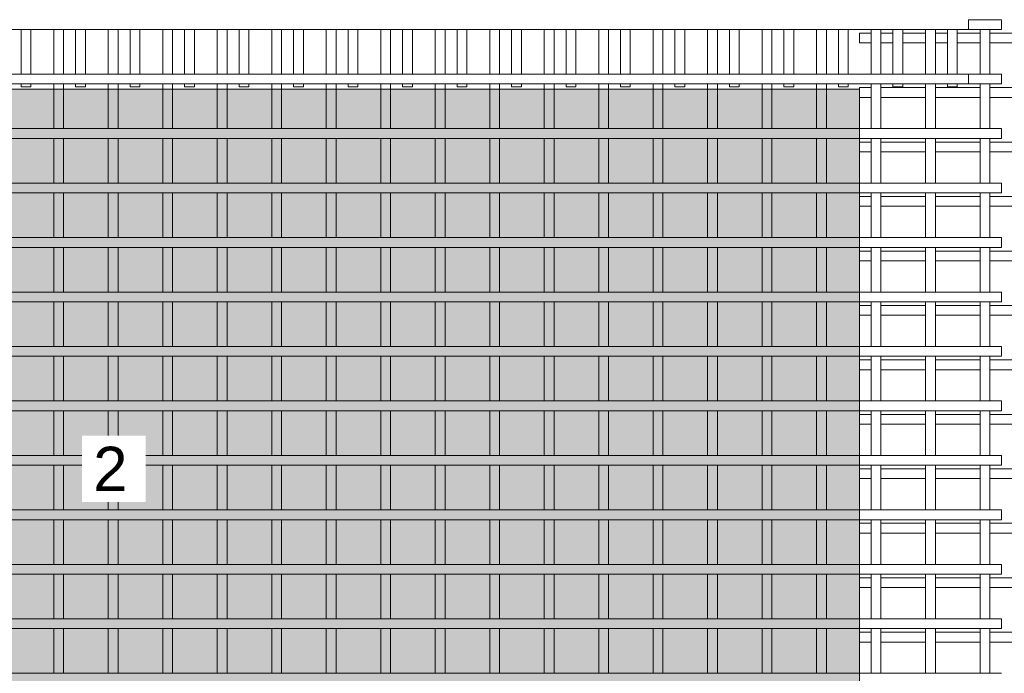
# Model space of a CAD drawing. Header units: millimetres. Extents: x 270 to 8201, y -488 to 3349.
# Tile 6 of 9: x 3745 to 5552, y 861 to 2060. Entities that reach past the tile are written whole.
import ezdxf

# ---------------------------------------------------------------- set-up
doc = ezdxf.new("R2010")
doc.units = ezdxf.units.MM
for name, color, linetype, lineweight in [('A-DETL-GENF', 92, 'Continuous', 18), ('A-DETL-THIN', 151, 'Continuous', 18), ('A-GENM', 13, 'Continuous', 18), ('G-ANNO-TEXT', 231, 'Continuous', 9)]:
    doc.layers.add(name, color=color, linetype=linetype, lineweight=lineweight)
doc.styles.add('Arial_2', font='arial.ttf', dxfattribs={"height": 81.236361})

# ---------------------------------------------------------------- blocks, each defined once
blk = doc.blocks.new('United Steel Ductile SE91 Small Mesh - United Steel Ductile SE91 Small Mesh-261679-Level 1')
at = {"layer": 'A-GENM'}
for p, q in [((0, -106.9), (-60, -106.9)), ((0, -124.9), (0, -106.9)), ((-1738.9, -124.9), (-1738.9, -206.8)), ((-1720.9, -206.8), (-1720.9, -124.9)), ((-1638.9, -124.9), (-1638.9, -206.8)), ((-1620.9, -206.8), (-1620.9, -124.9)), ((-1538.9, -124.9), (-1538.9, -206.8)), ((-1520.9, -206.8), (-1520.9, -124.9)), ((-1438.9, -124.9), (-1438.9, -206.8)), ((-1420.9, -206.8), (-1420.9, -124.9)), ((-1338.9, -124.9), (-1338.9, -206.8)), ((-1320.9, -206.8), (-1320.9, -124.9)), ((-1238.9, -124.9), (-1238.9, -206.8)), ((-1220.9, -206.8), (-1220.9, -124.9)), ((-1138.9, -124.9), (-1138.9, -206.8)), ((-1120.9, -206.8), (-1120.9, -124.9)), ((-1038.9, -124.9), (-1038.9, -206.8)), ((-1020.9, -206.8), (-1020.9, -124.9)), ((-938.9, -124.9), (-938.9, -206.8)), ((-920.9, -206.8), (-920.9, -124.9)), ((-838.9, -124.9), (-838.9, -206.8)), ((-820.9, -206.8), (-820.9, -124.9)), ((-738.9, -124.9), (-738.9, -206.8)), ((-720.9, -206.8), (-720.9, -124.9)), ((-639, -124.9), (-639, -206.8)), ((-621, -206.8), (-621, -124.9)), ((-539, -124.9), (-539, -206.8)), ((-521, -206.8), (-521, -124.9)), ((-439, -124.9), (-439, -206.8)), ((-421, -206.8), (-421, -124.9)), ((-339, -124.9), (-339, -206.8)), ((-321, -206.8), (-321, -124.9)), ((-239, -124.9), (-239, -206.8)), ((-221, -206.8), (-221, -124.9)), ((-139, -124.9), (-139, -206.8)), ((-121, -206.8), (-121, -124.9)), ((-60, -124.9), (0, -124.9)), ((-39, -124.9), (-39, -206.8)), ((-21, -206.8), (-21, -124.9)), ((0, -206.8), (-60, -206.8)), ((0, -224.8), (0, -206.8)), ((-1738.9, -224.8), (-1738.9, -234.6)), ((-1738.9, -234.6), (-1738.9, -306.8)), ((-1720.9, -234.6), (-1720.9, -224.8)), ((-1720.9, -306.8), (-1720.9, -234.6)), ((-1638.9, -224.8), (-1638.9, -234.6)), ((-1638.9, -234.6), (-1638.9, -306.8)), ((-1620.9, -234.6), (-1620.9, -224.8)), ((-1620.9, -306.8), (-1620.9, -234.6)), ((-1538.9, -224.8), (-1538.9, -234.6)), ((-1538.9, -234.6), (-1538.9, -306.8)), ((-1520.9, -234.6), (-1520.9, -224.8)), ((-1520.9, -306.8), (-1520.9, -234.6)), ((-1438.9, -224.8), (-1438.9, -234.6)), ((-1438.9, -234.6), (-1438.9, -306.8)), ((-1420.9, -234.6), (-1420.9, -224.8)), ((-1420.9, -306.8), (-1420.9, -234.6)), ((-1338.9, -224.8), (-1338.9, -234.6)), ((-1338.9, -234.6), (-1338.9, -306.8)), ((-1320.9, -234.6), (-1320.9, -224.8)), ((-1320.9, -306.8), (-1320.9, -234.6)), ((-1238.9, -224.8), (-1238.9, -234.6)), ((-1238.9, -234.6), (-1238.9, -306.8)), ((-1220.9, -234.6), (-1220.9, -224.8)), ((-1220.9, -306.8), (-1220.9, -234.6)), ((-1138.9, -224.8), (-1138.9, -234.6)), ((-1138.9, -234.6), (-1138.9, -306.8)), ((-1120.9, -234.6), (-1120.9, -224.8)), ((-1120.9, -306.8), (-1120.9, -234.6)), ((-1038.9, -224.8), (-1038.9, -234.6)), ((-1038.9, -234.6), (-1038.9, -306.8)), ((-1020.9, -234.6), (-1020.9, -224.8)), ((-1020.9, -306.8), (-1020.9, -234.6)), ((-938.9, -224.8), (-938.9, -234.6)), ((-938.9, -234.6), (-938.9, -306.8)), ((-920.9, -234.6), (-920.9, -224.8)), ((-920.9, -306.8), (-920.9, -234.6)), ((-838.9, -224.8), (-838.9, -234.6)), ((-838.9, -234.6), (-838.9, -306.8)), ((-820.9, -234.6), (-820.9, -224.8)), ((-820.9, -306.8), (-820.9, -234.6)), ((-738.9, -224.8), (-738.9, -234.6)), ((-738.9, -234.6), (-738.9, -306.8)), ((-720.9, -234.6), (-720.9, -224.8)), ((-720.9, -306.8), (-720.9, -234.6)), ((-639, -224.8), (-639, -234.6)), ((-639, -234.6), (-639, -306.8)), ((-621, -234.6), (-621, -224.8)), ((-621, -306.8), (-621, -234.6)), ((-539, -224.8), (-539, -234.6)), ((-539, -234.6), (-539, -306.8)), ((-521, -234.6), (-521, -224.8)), ((-521, -306.8), (-521, -234.6)), ((-439, -224.8), (-439, -234.6)), ((-439, -234.6), (-439, -306.8)), ((-421, -234.6), (-421, -224.8)), ((-421, -306.8), (-421, -234.6)), ((-339, -224.8), (-339, -234.6)), ((-339, -234.6), (-339, -306.8)), ((-321, -234.6), (-321, -224.8)), ((-321, -306.8), (-321, -234.6)), ((-239, -224.8), (-239, -306.8)), ((-221, -306.8), (-221, -224.8)), ((-139, -224.8), (-139, -306.8)), ((-121, -306.8), (-121, -224.8)), ((-60, -224.8), (0, -224.8)), ((-39, -224.8), (-39, -306.8)), ((-21, -306.8), (-21, -224.8)), ((-260.1, -306.8), (-4560, -306.8)), ((0, -306.8), (-260.1, -306.8)), ((0, -324.8), (0, -306.8)), ((-4560, -324.8), (-260.1, -324.8)), ((-1738.9, -324.8), (-1738.9, -406.8)), ((-1720.9, -406.8), (-1720.9, -324.8)), ((-1638.9, -324.8), (-1638.9, -406.8)), ((-1620.9, -406.8), (-1620.9, -324.8)), ((-1538.9, -324.8), (-1538.9, -406.8)), ((-1520.9, -406.8), (-1520.9, -324.8)), ((-1438.9, -324.8), (-1438.9, -406.8)), ((-1420.9, -406.8), (-1420.9, -324.8)), ((-1338.9, -324.8), (-1338.9, -406.8)), ((-1320.9, -406.8), (-1320.9, -324.8)), ((-1238.9, -324.8), (-1238.9, -406.8)), ((-1220.9, -406.8), (-1220.9, -324.8)), ((-1138.9, -324.8), (-1138.9, -406.8)), ((-1120.9, -406.8), (-1120.9, -324.8)), ((-1038.9, -324.8), (-1038.9, -406.8)), ((-1020.9, -406.8), (-1020.9, -324.8)), ((-938.9, -324.8), (-938.9, -406.8)), ((-920.9, -406.8), (-920.9, -324.8)), ((-838.9, -324.8), (-838.9, -406.8)), ((-820.9, -406.8), (-820.9, -324.8)), ((-738.9, -324.8), (-738.9, -406.8)), ((-720.9, -406.8), (-720.9, -324.8)), ((-639, -324.8), (-639, -406.8)), ((-621, -406.8), (-621, -324.8)), ((-539, -324.8), (-539, -406.8)), ((-521, -406.8), (-521, -324.8)), ((-439, -324.8), (-439, -406.8)), ((-421, -406.8), (-421, -324.8)), ((-339, -324.8), (-339, -406.8)), ((-321, -406.8), (-321, -324.8)), ((-260.1, -324.8), (0, -324.8)), ((-239, -324.8), (-239, -406.8)), ((-221, -406.8), (-221, -324.8)), ((-139, -324.8), (-139, -406.8)), ((-121, -406.8), (-121, -324.8)), ((-39, -324.8), (-39, -406.8)), ((-21, -406.8), (-21, -324.8)), ((-260.1, -406.8), (-4560, -406.8)), ((0, -406.8), (-260.1, -406.8)), ((0, -424.8), (0, -406.8)), ((-4560, -424.8), (-260.1, -424.8)), ((-1738.9, -424.8), (-1738.9, -506.8)), ((-1720.9, -506.8), (-1720.9, -424.8)), ((-1638.9, -424.8), (-1638.9, -506.8)), ((-1620.9, -506.8), (-1620.9, -424.8)), ((-1538.9, -424.8), (-1538.9, -506.8)), ((-1520.9, -506.8), (-1520.9, -424.8)), ((-1438.9, -424.8), (-1438.9, -506.8)), ((-1420.9, -506.8), (-1420.9, -424.8)), ((-1338.9, -424.8), (-1338.9, -506.8)), ((-1320.9, -506.8), (-1320.9, -424.8)), ((-1238.9, -424.8), (-1238.9, -506.8)), ((-1220.9, -506.8), (-1220.9, -424.8)), ((-1138.9, -424.8), (-1138.9, -506.8)), ((-1120.9, -506.8), (-1120.9, -424.8)), ((-1038.9, -424.8), (-1038.9, -506.8)), ((-1020.9, -506.8), (-1020.9, -424.8)), ((-938.9, -424.8), (-938.9, -506.8)), ((-920.9, -506.8), (-920.9, -424.8)), ((-838.9, -424.8), (-838.9, -506.8)), ((-820.9, -506.8), (-820.9, -424.8)), ((-738.9, -424.8), (-738.9, -506.8)), ((-720.9, -506.8), (-720.9, -424.8)), ((-639, -424.8), (-639, -506.8)), ((-621, -506.8), (-621, -424.8)), ((-539, -424.8), (-539, -506.8)), ((-521, -506.8), (-521, -424.8)), ((-439, -424.8), (-439, -506.8)), ((-421, -506.8), (-421, -424.8)), ((-339, -424.8), (-339, -506.8)), ((-321, -506.8), (-321, -424.8)), ((-260.1, -424.8), (0, -424.8)), ((-239, -424.8), (-239, -506.8)), ((-221, -506.8), (-221, -424.8)), ((-139, -424.8), (-139, -506.8)), ((-121, -506.8), (-121, -424.8)), ((-39, -424.8), (-39, -506.8)), ((-21, -506.8), (-21, -424.8)), ((-260.1, -506.8), (-4560, -506.8)), ((0, -506.8), (-260.1, -506.8)), ((0, -524.8), (0, -506.8)), ((-4560, -524.8), (-260.1, -524.8)), ((-1738.9, -524.8), (-1738.9, -606.8)), ((-1720.9, -606.8), (-1720.9, -524.8)), ((-1638.9, -524.8), (-1638.9, -606.8)), ((-1620.9, -606.8), (-1620.9, -524.8)), ((-1538.9, -524.8), (-1538.9, -606.8)), ((-1520.9, -606.8), (-1520.9, -524.8)), ((-1438.9, -524.8), (-1438.9, -606.8)), ((-1420.9, -606.8), (-1420.9, -524.8)), ((-1338.9, -524.8), (-1338.9, -606.8)), ((-1320.9, -606.8), (-1320.9, -524.8)), ((-1238.9, -524.8), (-1238.9, -606.8)), ((-1220.9, -606.8), (-1220.9, -524.8)), ((-1138.9, -524.8), (-1138.9, -606.8)), ((-1120.9, -606.8), (-1120.9, -524.8)), ((-1038.9, -524.8), (-1038.9, -606.8)), ((-1020.9, -606.8), (-1020.9, -524.8)), ((-938.9, -524.8), (-938.9, -606.8)), ((-920.9, -606.8), (-920.9, -524.8)), ((-838.9, -524.8), (-838.9, -606.8)), ((-820.9, -606.8), (-820.9, -524.8)), ((-738.9, -524.8), (-738.9, -606.8)), ((-720.9, -606.8), (-720.9, -524.8)), ((-639, -524.8), (-639, -606.8)), ((-621, -606.8), (-621, -524.8)), ((-539, -524.8), (-539, -606.8)), ((-521, -606.8), (-521, -524.8)), ((-439, -524.8), (-439, -606.8)), ((-421, -606.8), (-421, -524.8)), ((-339, -524.8), (-339, -606.8)), ((-321, -606.8), (-321, -524.8)), ((-260.1, -524.8), (0, -524.8)), ((-239, -524.8), (-239, -606.8)), ((-221, -606.8), (-221, -524.8)), ((-139, -524.8), (-139, -606.8)), ((-121, -606.8), (-121, -524.8)), ((-39, -524.8), (-39, -606.8)), ((-21, -606.8), (-21, -524.8)), ((-260.1, -606.8), (-4560, -606.8)), ((0, -606.8), (-260.1, -606.8)), ((0, -624.8), (0, -606.8)), ((-4560, -624.8), (-260.1, -624.8)), ((-1738.9, -624.8), (-1738.9, -706.8)), ((-1720.9, -706.8), (-1720.9, -624.8)), ((-1638.9, -624.8), (-1638.9, -706.8)), ((-1620.9, -706.8), (-1620.9, -624.8)), ((-1538.9, -624.8), (-1538.9, -706.8)), ((-1520.9, -706.8), (-1520.9, -624.8)), ((-1438.9, -624.8), (-1438.9, -706.8)), ((-1420.9, -706.8), (-1420.9, -624.8)), ((-1338.9, -624.8), (-1338.9, -706.8)), ((-1320.9, -706.8), (-1320.9, -624.8)), ((-1238.9, -624.8), (-1238.9, -706.8)), ((-1220.9, -706.8), (-1220.9, -624.8)), ((-1138.9, -624.8), (-1138.9, -706.8)), ((-1120.9, -706.8), (-1120.9, -624.8)), ((-1038.9, -624.8), (-1038.9, -706.8)), ((-1020.9, -706.8), (-1020.9, -624.8)), ((-938.9, -624.8), (-938.9, -706.8)), ((-920.9, -706.8), (-920.9, -624.8)), ((-838.9, -624.8), (-838.9, -706.8)), ((-820.9, -706.8), (-820.9, -624.8)), ((-738.9, -624.8), (-738.9, -706.8)), ((-720.9, -706.8), (-720.9, -624.8)), ((-639, -624.8), (-639, -706.8)), ((-621, -706.8), (-621, -624.8)), ((-539, -624.8), (-539, -706.8)), ((-521, -706.8), (-521, -624.8)), ((-439, -624.8), (-439, -706.8)), ((-421, -706.8), (-421, -624.8)), ((-339, -624.8), (-339, -706.8)), ((-321, -706.8), (-321, -624.8)), ((-260.1, -624.8), (0, -624.8)), ((-239, -624.8), (-239, -706.8)), ((-221, -706.8), (-221, -624.8)), ((-139, -624.8), (-139, -706.8)), ((-121, -706.8), (-121, -624.8)), ((-39, -624.8), (-39, -706.8)), ((-21, -706.8), (-21, -624.8)), ((-260.1, -706.8), (-4560, -706.8)), ((0, -706.8), (-260.1, -706.8)), ((0, -724.8), (0, -706.8)), ((-4560, -724.8), (-260.1, -724.8)), ((-1738.9, -724.8), (-1738.9, -806.7)), ((-1720.9, -806.7), (-1720.9, -724.8)), ((-1638.9, -724.8), (-1638.9, -806.7)), ((-1620.9, -806.7), (-1620.9, -724.8)), ((-1538.9, -724.8), (-1538.9, -806.7)), ((-1520.9, -806.7), (-1520.9, -724.8)), ((-1438.9, -724.8), (-1438.9, -806.7)), ((-1420.9, -806.7), (-1420.9, -724.8)), ((-1338.9, -724.8), (-1338.9, -806.7)), ((-1320.9, -806.7), (-1320.9, -724.8)), ((-1238.9, -724.8), (-1238.9, -806.7)), ((-1220.9, -806.7), (-1220.9, -724.8)), ((-1138.9, -724.8), (-1138.9, -806.7)), ((-1120.9, -806.7), (-1120.9, -724.8)), ((-1038.9, -724.8), (-1038.9, -806.7)), ((-1020.9, -806.7), (-1020.9, -724.8)), ((-938.9, -724.8), (-938.9, -806.7)), ((-920.9, -806.7), (-920.9, -724.8)), ((-838.9, -724.8), (-838.9, -806.7)), ((-820.9, -806.7), (-820.9, -724.8)), ((-738.9, -724.8), (-738.9, -806.7)), ((-720.9, -806.7), (-720.9, -724.8)), ((-639, -724.8), (-639, -806.7)), ((-621, -806.7), (-621, -724.8)), ((-539, -724.8), (-539, -806.7)), ((-521, -806.7), (-521, -724.8)), ((-439, -724.8), (-439, -806.7)), ((-421, -806.7), (-421, -724.8)), ((-339, -724.8), (-339, -806.7)), ((-321, -806.7), (-321, -724.8)), ((-260.1, -724.8), (0, -724.8)), ((-239, -724.8), (-239, -806.7)), ((-221, -806.7), (-221, -724.8)), ((-139, -724.8), (-139, -806.7)), ((-121, -806.7), (-121, -724.8)), ((-39, -724.8), (-39, -806.7)), ((-21, -806.7), (-21, -724.8)), ((-260.1, -806.7), (-4560, -806.7)), ((0, -806.7), (-260.1, -806.7)), ((0, -824.7), (0, -806.7)), ((-4560, -824.7), (-260.1, -824.7)), ((-1738.9, -824.7), (-1738.9, -906.7)), ((-1720.9, -906.7), (-1720.9, -824.7)), ((-1638.9, -824.7), (-1638.9, -906.7)), ((-1620.9, -906.7), (-1620.9, -824.7)), ((-1538.9, -824.7), (-1538.9, -906.7)), ((-1520.9, -906.7), (-1520.9, -824.7)), ((-1438.9, -824.7), (-1438.9, -906.7)), ((-1420.9, -906.7), (-1420.9, -824.7)), ((-1338.9, -824.7), (-1338.9, -906.7)), ((-1320.9, -906.7), (-1320.9, -824.7)), ((-1238.9, -824.7), (-1238.9, -906.7)), ((-1220.9, -906.7), (-1220.9, -824.7)), ((-1138.9, -824.7), (-1138.9, -906.7)), ((-1120.9, -906.7), (-1120.9, -824.7)), ((-1038.9, -824.7), (-1038.9, -906.7)), ((-1020.9, -906.7), (-1020.9, -824.7)), ((-938.9, -824.7), (-938.9, -906.7)), ((-920.9, -906.7), (-920.9, -824.7)), ((-838.9, -824.7), (-838.9, -906.7)), ((-820.9, -906.7), (-820.9, -824.7)), ((-738.9, -824.7), (-738.9, -906.7)), ((-720.9, -906.7), (-720.9, -824.7)), ((-639, -824.7), (-639, -906.7)), ((-621, -906.7), (-621, -824.7)), ((-539, -824.7), (-539, -906.7)), ((-521, -906.7), (-521, -824.7)), ((-439, -824.7), (-439, -906.7)), ((-421, -906.7), (-421, -824.7)), ((-339, -824.7), (-339, -906.7)), ((-321, -906.7), (-321, -824.7)), ((-260.1, -824.7), (0, -824.7)), ((-239, -824.7), (-239, -906.7)), ((-221, -906.7), (-221, -824.7)), ((-139, -824.7), (-139, -906.7)), ((-121, -906.7), (-121, -824.7)), ((-39, -824.7), (-39, -906.7)), ((-21, -906.7), (-21, -824.7)), ((-260.1, -906.7), (-4560, -906.7)), ((0, -906.7), (-260.1, -906.7)), ((0, -924.7), (0, -906.7)), ((-4560, -924.7), (-260.1, -924.7)), ((-1738.9, -924.7), (-1738.9, -1006.7)), ((-1720.9, -1006.7), (-1720.9, -924.7)), ((-1638.9, -924.7), (-1638.9, -1006.7)), ((-1620.9, -1006.7), (-1620.9, -924.7)), ((-1538.9, -924.7), (-1538.9, -1006.7)), ((-1520.9, -1006.7), (-1520.9, -924.7)), ((-1438.9, -924.7), (-1438.9, -1006.7)), ((-1420.9, -1006.7), (-1420.9, -924.7)), ((-1338.9, -924.7), (-1338.9, -1006.7)), ((-1320.9, -1006.7), (-1320.9, -924.7)), ((-1238.9, -924.7), (-1238.9, -1006.7)), ((-1220.9, -1006.7), (-1220.9, -924.7)), ((-1138.9, -924.7), (-1138.9, -1006.7)), ((-1120.9, -1006.7), (-1120.9, -924.7)), ((-1038.9, -924.7), (-1038.9, -1006.7)), ((-1020.9, -1006.7), (-1020.9, -924.7)), ((-938.9, -924.7), (-938.9, -1006.7)), ((-920.9, -1006.7), (-920.9, -924.7)), ((-838.9, -924.7), (-838.9, -1006.7)), ((-820.9, -1006.7), (-820.9, -924.7)), ((-738.9, -924.7), (-738.9, -1006.7)), ((-720.9, -1006.7), (-720.9, -924.7)), ((-639, -924.7), (-639, -1006.7)), ((-621, -1006.7), (-621, -924.7)), ((-539, -924.7), (-539, -1006.7)), ((-521, -1006.7), (-521, -924.7)), ((-439, -924.7), (-439, -1006.7)), ((-421, -1006.7), (-421, -924.7)), ((-339, -924.7), (-339, -1006.7)), ((-321, -1006.7), (-321, -924.7)), ((-260.1, -924.7), (0, -924.7)), ((-239, -924.7), (-239, -1006.7)), ((-221, -1006.7), (-221, -924.7)), ((-139, -924.7), (-139, -1006.7)), ((-121, -1006.7), (-121, -924.7)), ((-39, -924.7), (-39, -1006.7)), ((-21, -1006.7), (-21, -924.7)), ((-260.1, -1006.7), (-4560, -1006.7)), ((0, -1006.7), (-260.1, -1006.7)), ((0, -1024.7), (0, -1006.7)), ((-4560, -1024.7), (-260.1, -1024.7)), ((-1738.9, -1024.7), (-1738.9, -1106.7)), ((-1720.9, -1106.7), (-1720.9, -1024.7)), ((-1638.9, -1024.7), (-1638.9, -1106.7)), ((-1620.9, -1106.7), (-1620.9, -1024.7)), ((-1538.9, -1024.7), (-1538.9, -1106.7)), ((-1520.9, -1106.7), (-1520.9, -1024.7)), ((-1438.9, -1024.7), (-1438.9, -1106.7)), ((-1420.9, -1106.7), (-1420.9, -1024.7)), ((-1338.9, -1024.7), (-1338.9, -1106.7)), ((-1320.9, -1106.7), (-1320.9, -1024.7)), ((-1238.9, -1024.7), (-1238.9, -1106.7)), ((-1220.9, -1106.7), (-1220.9, -1024.7)), ((-1138.9, -1024.7), (-1138.9, -1106.7)), ((-1120.9, -1106.7), (-1120.9, -1024.7)), ((-1038.9, -1024.7), (-1038.9, -1106.7)), ((-1020.9, -1106.7), (-1020.9, -1024.7)), ((-938.9, -1024.7), (-938.9, -1106.7)), ((-920.9, -1106.7), (-920.9, -1024.7)), ((-838.9, -1024.7), (-838.9, -1106.7)), ((-820.9, -1106.7), (-820.9, -1024.7)), ((-738.9, -1024.7), (-738.9, -1106.7)), ((-720.9, -1106.7), (-720.9, -1024.7)), ((-639, -1024.7), (-639, -1106.7)), ((-621, -1106.7), (-621, -1024.7)), ((-539, -1024.7), (-539, -1106.7)), ((-521, -1106.7), (-521, -1024.7)), ((-439, -1024.7), (-439, -1106.7)), ((-421, -1106.7), (-421, -1024.7)), ((-339, -1024.7), (-339, -1106.7)), ((-321, -1106.7), (-321, -1024.7)), ((-260.1, -1024.7), (0, -1024.7)), ((-239, -1024.7), (-239, -1106.7)), ((-221, -1106.7), (-221, -1024.7)), ((-139, -1024.7), (-139, -1106.7)), ((-121, -1106.7), (-121, -1024.7)), ((-39, -1024.7), (-39, -1106.7)), ((-21, -1106.7), (-21, -1024.7)), ((-260.1, -1106.7), (-4560, -1106.7)), ((0, -1106.7), (-260.1, -1106.7)), ((0, -1124.7), (0, -1106.7)), ((-4560, -1124.7), (-260.1, -1124.7)), ((-1738.9, -1124.7), (-1738.9, -1206.7)), ((-1720.9, -1206.7), (-1720.9, -1124.7)), ((-1638.9, -1124.7), (-1638.9, -1206.7)), ((-1620.9, -1206.7), (-1620.9, -1124.7)), ((-1538.9, -1124.7), (-1538.9, -1206.7)), ((-1520.9, -1206.7), (-1520.9, -1124.7)), ((-1438.9, -1124.7), (-1438.9, -1206.7)), ((-1420.9, -1206.7), (-1420.9, -1124.7)), ((-1338.9, -1124.7), (-1338.9, -1206.7)), ((-1320.9, -1206.7), (-1320.9, -1124.7)), ((-1238.9, -1124.7), (-1238.9, -1206.7)), ((-1220.9, -1206.7), (-1220.9, -1124.7)), ((-1138.9, -1124.7), (-1138.9, -1206.7)), ((-1120.9, -1206.7), (-1120.9, -1124.7)), ((-1038.9, -1124.7), (-1038.9, -1206.7)), ((-1020.9, -1206.7), (-1020.9, -1124.7)), ((-938.9, -1124.7), (-938.9, -1206.7)), ((-920.9, -1206.7), (-920.9, -1124.7)), ((-838.9, -1124.7), (-838.9, -1206.7)), ((-820.9, -1206.7), (-820.9, -1124.7)), ((-738.9, -1124.7), (-738.9, -1206.7)), ((-720.9, -1206.7), (-720.9, -1124.7)), ((-639, -1124.7), (-639, -1206.7)), ((-621, -1206.7), (-621, -1124.7)), ((-539, -1124.7), (-539, -1206.7)), ((-521, -1206.7), (-521, -1124.7)), ((-439, -1124.7), (-439, -1206.7)), ((-421, -1206.7), (-421, -1124.7)), ((-339, -1124.7), (-339, -1206.7)), ((-321, -1206.7), (-321, -1124.7)), ((-260.1, -1124.7), (0, -1124.7)), ((-239, -1124.7), (-239, -1206.7)), ((-221, -1206.7), (-221, -1124.7)), ((-139, -1124.7), (-139, -1206.7)), ((-121, -1206.7), (-121, -1124.7)), ((-39, -1124.7), (-39, -1206.7)), ((-21, -1206.7), (-21, -1124.7)), ((-260.1, -1206.7), (-4560, -1206.7)), ((0, -1206.7), (-260.1, -1206.7)), ((0, -1224.7), (0, -1206.7)), ((-4560, -1224.7), (-260.1, -1224.7)), ((-1738.9, -1224.7), (-1738.9, -1306.7)), ((-1720.9, -1306.7), (-1720.9, -1224.7)), ((-1638.9, -1224.7), (-1638.9, -1306.7)), ((-1620.9, -1306.7), (-1620.9, -1224.7)), ((-1538.9, -1224.7), (-1538.9, -1306.7)), ((-1520.9, -1306.7), (-1520.9, -1224.7)), ((-1438.9, -1224.7), (-1438.9, -1306.7)), ((-1420.9, -1306.7), (-1420.9, -1224.7)), ((-1338.9, -1224.7), (-1338.9, -1306.7)), ((-1320.9, -1306.7), (-1320.9, -1224.7)), ((-1238.9, -1224.7), (-1238.9, -1306.7)), ((-1220.9, -1306.7), (-1220.9, -1224.7)), ((-1138.9, -1224.7), (-1138.9, -1306.7)), ((-1120.9, -1306.7), (-1120.9, -1224.7)), ((-1038.9, -1224.7), (-1038.9, -1306.7)), ((-1020.9, -1306.7), (-1020.9, -1224.7)), ((-938.9, -1224.7), (-938.9, -1306.7)), ((-920.9, -1306.7), (-920.9, -1224.7)), ((-838.9, -1224.7), (-838.9, -1306.7)), ((-820.9, -1306.7), (-820.9, -1224.7)), ((-738.9, -1224.7), (-738.9, -1306.7)), ((-720.9, -1306.7), (-720.9, -1224.7)), ((-639, -1224.7), (-639, -1306.7)), ((-621, -1306.7), (-621, -1224.7)), ((-539, -1224.7), (-539, -1306.7)), ((-521, -1306.7), (-521, -1224.7)), ((-439, -1224.7), (-439, -1306.7)), ((-421, -1306.7), (-421, -1224.7)), ((-339, -1224.7), (-339, -1306.7)), ((-321, -1306.7), (-321, -1224.7)), ((-260.1, -1224.7), (0, -1224.7)), ((-239, -1224.7), (-239, -1306.7)), ((-221, -1306.7), (-221, -1224.7)), ((-139, -1224.7), (-139, -1306.7)), ((-121, -1306.7), (-121, -1224.7)), ((-39, -1224.7), (-39, -1306.7)), ((-21, -1306.7), (-21, -1224.7)), ((-260.1, -1306.7), (-4560, -1306.7)), ((0, -1306.7), (-260.1, -1306.7))]:
    blk.add_line(p, q, dxfattribs=at)
blk = doc.blocks.new('United Steel Ductile SE91 Small Mesh - United Steel Ductile SE91 Small Mesh-V1-Level 1')
at = {"layer": 'A-GENM'}
for p, q in [((0, -1824.6), (0, -1806.6)), ((-4560, -1824.6), (0, -1824.6)), ((-1738.9, -1824.6), (-1738.9, -1906.6)), ((-1720.9, -1906.6), (-1720.9, -1824.6)), ((-1638.9, -1824.6), (-1638.9, -1906.6)), ((-1620.9, -1906.6), (-1620.9, -1824.6)), ((-1538.9, -1824.6), (-1538.9, -1906.6)), ((-1520.9, -1906.6), (-1520.9, -1824.6)), ((-1438.9, -1824.6), (-1438.9, -1906.6)), ((-1420.9, -1906.6), (-1420.9, -1824.6)), ((-1338.9, -1824.6), (-1338.9, -1906.6)), ((-1320.9, -1906.6), (-1320.9, -1824.6)), ((-1238.9, -1824.6), (-1238.9, -1906.6)), ((-1220.9, -1906.6), (-1220.9, -1824.6)), ((-1138.9, -1824.6), (-1138.9, -1906.6)), ((-1120.9, -1906.6), (-1120.9, -1824.6)), ((-1038.9, -1824.6), (-1038.9, -1906.6)), ((-1020.9, -1906.6), (-1020.9, -1824.6)), ((-938.9, -1824.6), (-938.9, -1906.6)), ((-920.9, -1906.6), (-920.9, -1824.6)), ((-838.9, -1824.6), (-838.9, -1906.6)), ((-820.9, -1906.6), (-820.9, -1824.6)), ((-738.9, -1824.6), (-738.9, -1906.6)), ((-720.9, -1906.6), (-720.9, -1824.6)), ((-639, -1824.6), (-639, -1906.6)), ((-621, -1906.6), (-621, -1824.6)), ((-539, -1824.6), (-539, -1906.6)), ((-521, -1906.6), (-521, -1824.6)), ((-439, -1824.6), (-439, -1906.6)), ((-421, -1906.6), (-421, -1824.6)), ((-339, -1824.6), (-339, -1906.6)), ((-321, -1906.6), (-321, -1824.6)), ((-239, -1824.6), (-239, -1906.6)), ((-221, -1906.6), (-221, -1824.6)), ((-139, -1824.6), (-139, -1906.6)), ((-121, -1906.6), (-121, -1824.6)), ((-39, -1824.6), (-39, -1906.6)), ((-21, -1906.6), (-21, -1824.6)), ((0, -1906.6), (-4560, -1906.6)), ((0, -1924.6), (0, -1906.6)), ((-4560, -1924.6), (0, -1924.6)), ((-1738.9, -1924.6), (-1738.9, -1930)), ((-1738.9, -1930), (-1720.9, -1930)), ((-1720.9, -1930), (-1720.9, -1924.6)), ((-1638.9, -1924.6), (-1638.9, -1930)), ((-1638.9, -1930), (-1620.9, -1930)), ((-1620.9, -1930), (-1620.9, -1924.6)), ((-1538.9, -1924.6), (-1538.9, -1930)), ((-1538.9, -1930), (-1520.9, -1930)), ((-1520.9, -1930), (-1520.9, -1924.6)), ((-1438.9, -1924.6), (-1438.9, -1930)), ((-1438.9, -1930), (-1420.9, -1930)), ((-1420.9, -1930), (-1420.9, -1924.6)), ((-1338.9, -1924.6), (-1338.9, -1930)), ((-1338.9, -1930), (-1320.9, -1930)), ((-1320.9, -1930), (-1320.9, -1924.6)), ((-1238.9, -1924.6), (-1238.9, -1930)), ((-1238.9, -1930), (-1220.9, -1930)), ((-1220.9, -1930), (-1220.9, -1924.6)), ((-1138.9, -1924.6), (-1138.9, -1930)), ((-1138.9, -1930), (-1120.9, -1930)), ((-1120.9, -1930), (-1120.9, -1924.6)), ((-1038.9, -1924.6), (-1038.9, -1930)), ((-1038.9, -1930), (-1020.9, -1930)), ((-1020.9, -1930), (-1020.9, -1924.6)), ((-938.9, -1924.6), (-938.9, -1930)), ((-938.9, -1930), (-920.9, -1930)), ((-920.9, -1930), (-920.9, -1924.6)), ((-838.9, -1924.6), (-838.9, -1930)), ((-838.9, -1930), (-820.9, -1930)), ((-820.9, -1930), (-820.9, -1924.6)), ((-738.9, -1924.6), (-738.9, -1930)), ((-738.9, -1930), (-720.9, -1930)), ((-720.9, -1930), (-720.9, -1924.6)), ((-639, -1924.6), (-639, -1930)), ((-639, -1930), (-621, -1930)), ((-621, -1930), (-621, -1924.6)), ((-539, -1924.6), (-539, -1930)), ((-539, -1930), (-521, -1930)), ((-521, -1930), (-521, -1924.6)), ((-439, -1924.6), (-439, -1930)), ((-439, -1930), (-421, -1930)), ((-421, -1930), (-421, -1924.6)), ((-339, -1924.6), (-339, -1930)), ((-339, -1930), (-321, -1930)), ((-321, -1930), (-321, -1924.6)), ((-239, -1924.6), (-239, -1930)), ((-239, -1930), (-221, -1930)), ((-221, -1930), (-221, -1924.6)), ((-139, -1924.6), (-139, -1930)), ((-139, -1930), (-121, -1930)), ((-121, -1930), (-121, -1924.6)), ((-39, -1924.6), (-39, -1930)), ((-39, -1930), (-21, -1930)), ((-21, -1930), (-21, -1924.6))]:
    blk.add_line(p, q, dxfattribs=at)
blk = doc.blocks.new('United Steel Ductile SE91 Small Mesh - United Steel Ductile SE91 Small Mesh-V2-Level 1')
at = {"layer": 'A-GENM'}
for p, q in [((-4538.9, -106.9), (-4560, -106.9)), ((-4560, -106.9), (-4560, -124.9)), ((-4498.9, -106.9), (-4520.9, -106.9)), ((-4520.8, -106.9), (-4520.8, -100.2)), ((-4438.9, -106.9), (-4480.9, -106.9)), ((-4398.9, -106.9), (-4420.9, -106.9)), ((-4420.8, -106.9), (-4420.8, -100.2)), ((-4338.9, -106.9), (-4380.9, -106.9)), ((-2833.3, -106.9), (-4320.9, -106.9)), ((-4320.8, -106.9), (-4320.8, -100.2)), ((-4560, -124.9), (-4538.9, -124.9)), ((-4520.9, -124.9), (-4498.9, -124.9)), ((-4520.8, -182.1), (-4520.8, -124.9)), ((-4480.9, -124.9), (-4438.9, -124.9)), ((-4420.9, -124.9), (-4398.9, -124.9)), ((-4420.8, -182.1), (-4420.8, -124.8)), ((-4380.9, -124.9), (-4338.9, -124.9)), ((-4320.9, -124.9), (-2833.3, -124.9)), ((-4320.8, -182.2), (-4320.8, -124.8)), ((-4538.8, -206.8), (-4560, -206.8)), ((-4560, -206.8), (-4560, -209.5)), ((-4560, -209.9), (-4560, -224.8)), ((-4438.8, -206.8), (-4520.9, -206.8)), ((-4520.8, -206.8), (-4520.8, -200.2)), ((-4338.8, -206.8), (-4420.9, -206.8)), ((-4420.8, -206.8), (-4420.8, -200.2)), ((-2833.3, -206.8), (-4320.9, -206.8)), ((-4320.8, -206.9), (-4320.8, -200.2)), ((-4560, -224.8), (-4538.8, -224.8)), ((-4520.9, -224.8), (-4438.8, -224.8)), ((-4520.8, -282.1), (-4520.8, -224.8)), ((-4420.9, -224.8), (-4338.8, -224.8)), ((-4420.8, -282.1), (-4420.8, -224.8)), ((-4320.9, -224.8), (-2833.3, -224.8)), ((-4320.8, -282.1), (-4320.8, -224.8)), ((-4538.8, -306.8), (-4560, -306.8)), ((-4560, -306.8), (-4560, -324.8)), ((-4438.8, -306.8), (-4520.9, -306.8)), ((-4520.8, -306.8), (-4520.8, -300.1)), ((-4338.8, -306.8), (-4420.9, -306.8)), ((-4420.8, -306.8), (-4420.8, -300.1)), ((-2833.3, -306.8), (-4320.9, -306.8)), ((-4320.8, -306.8), (-4320.8, -300.1)), ((-4560, -324.8), (-4538.8, -324.8)), ((-4520.9, -324.8), (-4438.8, -324.8)), ((-4520.8, -382.1), (-4520.8, -324.8)), ((-4420.9, -324.8), (-4338.8, -324.8)), ((-4420.8, -382.1), (-4420.8, -324.8)), ((-4320.9, -324.8), (-2833.3, -324.8)), ((-4320.8, -382.1), (-4320.8, -324.8)), ((-4538.8, -406.8), (-4560, -406.8)), ((-4560, -406.8), (-4560, -424.8)), ((-4438.8, -406.8), (-4520.9, -406.8)), ((-4520.8, -406.8), (-4520.8, -400.1)), ((-4338.8, -406.8), (-4420.9, -406.8)), ((-4420.8, -406.8), (-4420.8, -400.1)), ((-2833.3, -406.8), (-4321, -406.8)), ((-4320.8, -406.8), (-4320.8, -400.1)), ((-4560, -424.8), (-4538.8, -424.8)), ((-4520.9, -424.8), (-4438.8, -424.8)), ((-4520.8, -482.1), (-4520.8, -424.8)), ((-4421, -424.8), (-4338.8, -424.8)), ((-4420.8, -482.1), (-4420.8, -424.8)), ((-4321, -424.8), (-2833.3, -424.8)), ((-4320.8, -482.1), (-4320.8, -424.8)), ((-4520.8, -506.8), (-4520.8, -500.1)), ((-4420.8, -506.8), (-4420.8, -500.1)), ((-4320.8, -506.8), (-4320.8, -500.1)), ((-4538.8, -506.8), (-4560, -506.8)), ((-4560, -506.8), (-4560, -524.8)), ((-4438.8, -506.8), (-4521, -506.8)), ((-4338.8, -506.8), (-4421, -506.8)), ((-2833.3, -506.8), (-4321, -506.8)), ((-4560, -524.8), (-4538.8, -524.8)), ((-4521, -524.8), (-4438.8, -524.8)), ((-4520.8, -582.1), (-4520.8, -524.8)), ((-4421, -524.8), (-4338.8, -524.8)), ((-4420.8, -582.1), (-4420.8, -524.8)), ((-4321, -524.8), (-2833.3, -524.8)), ((-4320.8, -582.1), (-4320.8, -524.8)), ((-4538.8, -606.8), (-4560, -606.8)), ((-4560, -606.8), (-4560, -624.8)), ((-4438.8, -606.8), (-4521, -606.8)), ((-4520.8, -606.8), (-4520.8, -600.1)), ((-4338.8, -606.8), (-4421, -606.8)), ((-4420.8, -606.8), (-4420.8, -600.1)), ((-2833.3, -606.8), (-4321, -606.8)), ((-4320.8, -606.8), (-4320.8, -600.1)), ((-4560, -624.8), (-4538.8, -624.8)), ((-4521, -624.8), (-4438.8, -624.8)), ((-4520.8, -682.1), (-4520.8, -624.8)), ((-4421, -624.8), (-4338.8, -624.8)), ((-4420.8, -682.1), (-4420.8, -624.8)), ((-4321, -624.8), (-2833.3, -624.8)), ((-4320.8, -682.1), (-4320.8, -624.8)), ((-4520.8, -706.8), (-4520.8, -700.1)), ((-4420.8, -706.8), (-4420.8, -700.1)), ((-4320.8, -706.8), (-4320.8, -700.1)), ((-4538.8, -706.8), (-4560, -706.8)), ((-4560, -706.8), (-4560, -724.8)), ((-4438.8, -706.8), (-4521, -706.8)), ((-4338.8, -706.8), (-4421, -706.8)), ((-2833.3, -706.8), (-4321, -706.8)), ((-4560, -724.8), (-4538.9, -724.8)), ((-4520.9, -724.8), (-4438.9, -724.8)), ((-4520.8, -782.1), (-4520.8, -724.8)), ((-4420.9, -724.8), (-4338.9, -724.8)), ((-4420.8, -782.1), (-4420.8, -724.8)), ((-4320.9, -724.8), (-2833.3, -724.8)), ((-4320.8, -782.1), (-4320.8, -724.7)), ((-4538.9, -806.7), (-4560, -806.7)), ((-4560, -806.7), (-4560, -824.7)), ((-4438.9, -806.7), (-4520.9, -806.7)), ((-4520.8, -806.7), (-4520.8, -800.1)), ((-4338.9, -806.7), (-4420.9, -806.7)), ((-4420.8, -806.8), (-4420.8, -800.1)), ((-2833.3, -806.7), (-4320.9, -806.7)), ((-4320.8, -806.8), (-4320.8, -800.1)), ((-4560, -824.7), (-4538.9, -824.7)), ((-4520.9, -824.7), (-4438.9, -824.7)), ((-4520.8, -882.1), (-4520.8, -824.7)), ((-4420.9, -824.7), (-4338.9, -824.7)), ((-4420.8, -882.1), (-4420.8, -824.7)), ((-4320.9, -824.7), (-2833.3, -824.7)), ((-4320.8, -882.1), (-4320.8, -824.7)), ((-4520.8, -906.7), (-4520.8, -900.1)), ((-4420.8, -906.7), (-4420.8, -900.1)), ((-4320.8, -906.7), (-4320.8, -900.1)), ((-4538.9, -906.7), (-4560, -906.7)), ((-4560, -906.7), (-4560, -924.7)), ((-4438.9, -906.7), (-4520.9, -906.7)), ((-4338.9, -906.7), (-4420.9, -906.7)), ((-2833.3, -906.7), (-4320.9, -906.7)), ((-4560, -924.7), (-4538.9, -924.7)), ((-4520.9, -924.7), (-4438.9, -924.7)), ((-4520.8, -982), (-4520.8, -924.7)), ((-4420.9, -924.7), (-4338.9, -924.7)), ((-4420.8, -982), (-4420.8, -924.7)), ((-4320.9, -924.7), (-2833.3, -924.7)), ((-4320.8, -982), (-4320.8, -924.7)), ((-4538.9, -1006.7), (-4560, -1006.7)), ((-4560, -1006.7), (-4560, -1024.7)), ((-4438.9, -1006.7), (-4520.9, -1006.7)), ((-4520.8, -1006.7), (-4520.8, -1000)), ((-4338.9, -1006.7), (-4420.9, -1006.7)), ((-4420.8, -1006.7), (-4420.8, -1000)), ((-2833.3, -1006.7), (-4320.9, -1006.7)), ((-4320.8, -1006.7), (-4320.8, -1000)), ((-4560, -1024.7), (-4538.9, -1024.7)), ((-4520.9, -1024.7), (-4438.9, -1024.7)), ((-4520.8, -1082), (-4520.8, -1024.7)), ((-4420.9, -1024.7), (-4338.9, -1024.7)), ((-4420.8, -1082), (-4420.8, -1024.7)), ((-4320.9, -1024.7), (-2833.3, -1024.7)), ((-4320.8, -1082), (-4320.8, -1024.7)), ((-4520.8, -1106.7), (-4520.8, -1100)), ((-4420.8, -1106.7), (-4420.8, -1100)), ((-4320.8, -1106.7), (-4320.8, -1100)), ((-4538.9, -1106.7), (-4560, -1106.7)), ((-4560, -1106.7), (-4560, -1124.7)), ((-4438.9, -1106.7), (-4520.9, -1106.7)), ((-4338.9, -1106.7), (-4420.9, -1106.7)), ((-2833.3, -1106.7), (-4320.9, -1106.7)), ((-4560, -1124.7), (-4538.9, -1124.7)), ((-4520.9, -1124.7), (-4438.9, -1124.7)), ((-4520.8, -1182), (-4520.8, -1124.7)), ((-4420.9, -1124.7), (-4338.9, -1124.7)), ((-4420.8, -1182), (-4420.8, -1124.7)), ((-4320.9, -1124.7), (-2833.3, -1124.7)), ((-4320.8, -1182), (-4320.8, -1124.7)), ((-4538.9, -1206.7), (-4560, -1206.7)), ((-4560, -1206.7), (-4560, -1224.7)), ((-4438.9, -1206.7), (-4520.9, -1206.7)), ((-4520.8, -1206.7), (-4520.8, -1200)), ((-4338.9, -1206.7), (-4420.9, -1206.7)), ((-4420.8, -1206.7), (-4420.8, -1200)), ((-2833.3, -1206.7), (-4320.9, -1206.7)), ((-4320.8, -1206.7), (-4320.8, -1200)), ((-4560, -1224.7), (-4538.9, -1224.7)), ((-4520.9, -1224.7), (-4438.9, -1224.7)), ((-4520.8, -1282), (-4520.8, -1224.7)), ((-4420.9, -1224.7), (-4338.9, -1224.7)), ((-4420.8, -1282), (-4420.8, -1224.7)), ((-4320.9, -1224.7), (-2833.3, -1224.7)), ((-4320.8, -1282), (-4320.8, -1224.7))]:
    blk.add_line(p, q, dxfattribs=at)

msp = doc.modelspace()

# ---------------------------------------------------------------- hatches: boundary and pattern name
at = {"layer": 'A-DETL-GENF', "transparency": 33554534}
msp.add_hatch(color=155, dxfattribs=at).paths.add_polyline_path([(3542.4, 237.3), (5286.2, 237.3), (5286.2, 1932.6), (986.3, 1932.6), (986.3, 237.3), (3486.4, 237.3)])

# ---------------------------------------------------------------- linework, layer by layer
at = {"layer": 'A-DETL-THIN'}
for p, q in [((5286.2, 1932.6), (986.3, 1932.6)), ((5286.2, 237.3), (5286.2, 1932.6))]:
    msp.add_line(p, q, dxfattribs=at)

# ---------------------------------------------------------------- block references
at = {"layer": 'A-GENM'}
for name, p in [('United Steel Ductile SE91 Small Mesh - United Steel Ductile SE91 Small Mesh-V1-Level 1', (5486.3, 3867)), ('United Steel Ductile SE91 Small Mesh - United Steel Ductile SE91 Small Mesh-261679-Level 1', (5546.3, 2167.3)), ('United Steel Ductile SE91 Small Mesh - United Steel Ductile SE91 Small Mesh-V2-Level 1', (9846.2, 2142.6))]:
    msp.add_blockref(name, p, dxfattribs=at)

# ---------------------------------------------------------------- next in the draw order: texts
at = {"layer": 'G-ANNO-TEXT', "color": 7, "insert": (3879.6, 1276.5), "char_height": 81.2, "width": 76.16, "attachment_point": 1, "style": 'Arial_2', "bg_fill": 3, "box_fill_scale": 1.25, "bg_fill_color": 9, "bg_fill_true_color": 13158600, "bg_fill_transparency": 0}
msp.add_mtext('2', dxfattribs=at)

doc.saveas('drawing.dxf')
